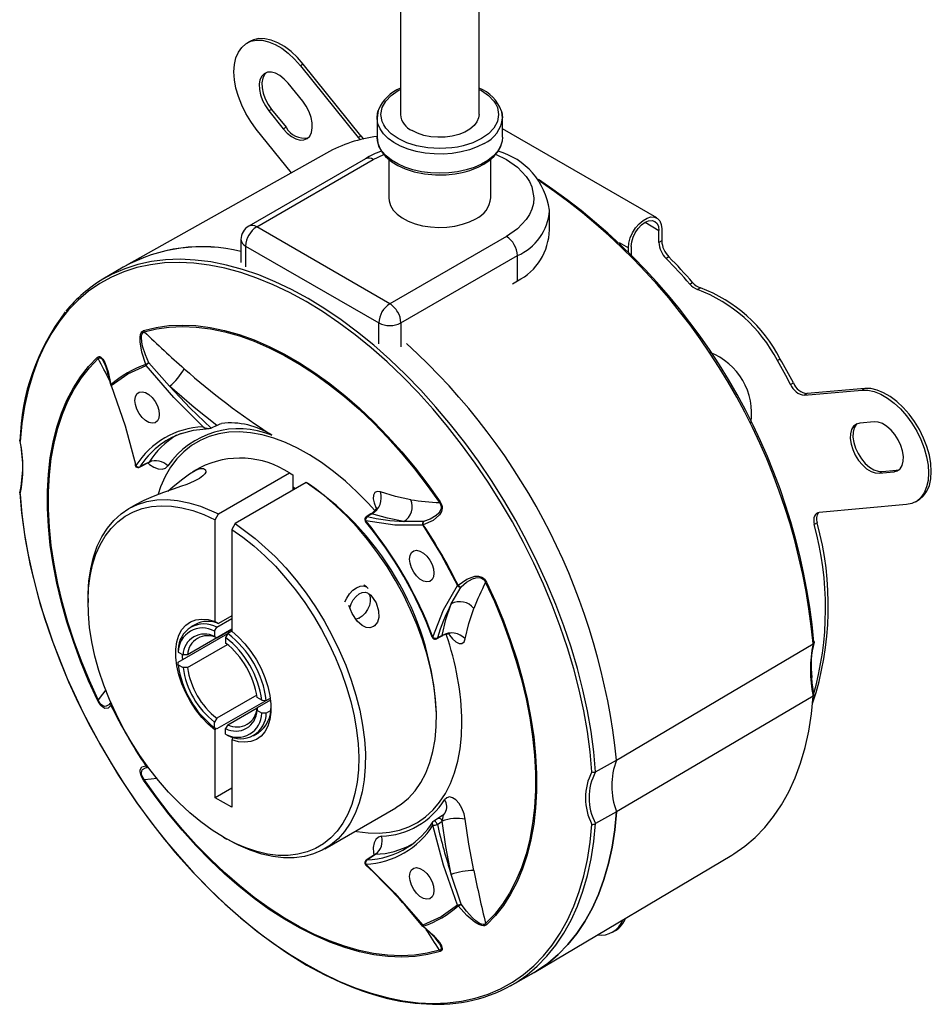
# Model space of a CAD drawing. Header units: millimetres. Extents: x 0 to 419, y 0 to 324.
# Tile 6 of 8: x 276 to 334, y 204 to 266. Entities that reach past the tile are written whole.
import ezdxf

# ---------------------------------------------------------------- set-up
doc = ezdxf.new("R2010")
doc.units = ezdxf.units.MM
doc.header["$LTSCALE"] = 1.5

msp = doc.modelspace()

# ---------------------------------------------------------------- linework, layer by layer
for p, q in [((300.10705, 285.305549), (300.10705, 260.237746)), ((305.10705, 260.237746), (305.10705, 285.305549)), ((290.498146, 264.899125), (290.321369, 264.797074)), ((293.912197, 263.447102), (293.73542, 263.345051)), ((297.573449, 258.892539), (293.912197, 263.447102)), ((293.73542, 263.345051), (297.396672, 258.790488)), ((293.870207, 261.087234), (292.951648, 262.229913)), ((299.9554, 261.768512), (300.10705, 261.841064)), ((291.890988, 260.571313), (291.714211, 260.469262)), ((291.714211, 260.469262), (292.63277, 259.326584)), ((291.890988, 260.571313), (292.809547, 259.428635)), ((298.60705, 260.033611), (298.60705, 258.8088)), ((306.60705, 258.8088), (306.60705, 260.033611)), ((293.149483, 256.531071), (290.906993, 259.320706)), ((292.63277, 259.326584), (292.809547, 259.428635)), ((316.438465, 253.656902), (306.60705, 259.332457)), ((297.396672, 258.790488), (297.573449, 258.892539)), ((295.39851, 257.791228), (282.633677, 250.638937)), ((297.86445, 257.428964), (290.439829, 253.142821)), ((290.939788, 253.093313), (298.364409, 257.379456)), ((298.364409, 257.379456), (299.045523, 257.706567)), ((299.35705, 257.406098), (299.35705, 254.930231)), ((305.85705, 254.930231), (305.85705, 257.402736)), ((309.60705, 254.11369), (309.606808, 254.147305)), ((309.60705, 252.907517), (309.60705, 254.11369)), ((315.688382, 253.378422), (316.572409, 252.868084)), ((299.42507, 248.194864), (290.939788, 253.093313)), ((316.572409, 252.103687), (316.572409, 252.868084)), ((316.749186, 252.970135), (316.749186, 252.205738)), ((289.939788, 252.276772), (289.939788, 250.812651)), ((306.849691, 252.481007), (299.42507, 248.194864)), ((314.029953, 252.090691), (314.627865, 251.745523)), ((316.749186, 252.205738), (316.572409, 252.103687)), ((290.232681, 251.868568), (298.717963, 246.970119)), ((290.232681, 251.868568), (290.232681, 250.547468)), ((314.627865, 251.486763), (314.627865, 251.745523)), ((314.804642, 251.847574), (314.804642, 251.308208)), ((300.132176, 246.970119), (307.556798, 251.256262)), ((307.556798, 249.652673), (307.556798, 251.256262)), ((317.210342, 251.173962), (317.033566, 251.071911)), ((282.441114, 250.527773), (281.132584, 249.74983)), ((307.237855, 249.468551), (307.556798, 249.652673)), ((318.542082, 249.447878), (318.718859, 249.549929)), ((319.211738, 249.206577), (319.034961, 249.104526)), ((298.717963, 245.649019), (298.717963, 246.970119)), ((300.132176, 246.970119), (300.132176, 245.446888)), ((324.299438, 244.673838), (324.122662, 244.571786)), ((281.225361, 244.460213), (281.213076, 244.419722)), ((285.389897, 242.934547), (284.069163, 244.420169)), ((281.486334, 243.66659), (281.621739, 243.028469)), ((324.961542, 243.048934), (325.138319, 243.150985)), ((325.848651, 242.36551), (329.509903, 242.692882)), ((329.68668, 242.794933), (326.025428, 242.467561)), ((329.68668, 242.794933), (329.509903, 242.692882)), ((326.025428, 242.467561), (325.848651, 242.36551)), ((288.403571, 240.449295), (288.039828, 240.264809)), ((330.293675, 240.672819), (329.375116, 240.590686)), ((283.471511, 237.786675), (283.500556, 237.811503)), ((283.473175, 237.788097), (283.770303, 237.938994)), ((283.812117, 237.969787), (283.500557, 237.811503)), ((283.770377, 237.939015), (283.779184, 237.943487)), ((283.788837, 237.948388), (284.054302, 238.083181)), ((284.090433, 238.111155), (283.812117, 237.969787)), ((287.306784, 237.749453), (286.855063, 237.48868)), ((288.500079, 234.805637), (293.025947, 237.418366)), ((293.025947, 237.418366), (293.237973, 237.295468)), ((293.237885, 237.295337), (293.237885, 236.316106)), ((330.612553, 237.401322), (330.78933, 237.503373)), ((330.612553, 237.401322), (331.531112, 237.483455)), ((330.78933, 237.503373), (331.707888, 237.585506)), ((331.531112, 237.483455), (331.707888, 237.585506)), ((331.707888, 237.585506), (331.871236, 237.621328)), ((294.086603, 236.806061), (289.560736, 234.193333)), ((293.410933, 236.416005), (293.237885, 236.503713)), ((293.237885, 236.41807), (293.342006, 236.376214)), ((294.298631, 236.683162), (294.086603, 236.806061)), ((283.222288, 235.391524), (282.780915, 235.136724)), ((332.33833, 235.402905), (326.791794, 234.906961)), ((332.923954, 235.583698), (333.100731, 235.685749)), ((288.28805, 234.437938), (288.500079, 234.805637)), ((298.216702, 234.806655), (297.920418, 234.62391)), ((297.989336, 234.636906), (298.282134, 234.817402)), ((298.296326, 234.855775), (298.214929, 234.80556)), ((288.288138, 227.952223), (288.288138, 234.437909)), ((289.560736, 234.193333), (289.34871, 233.825631)), ((297.87633, 234.329462), (297.878499, 234.327473)), ((301.561596, 234.322002), (300.308056, 234.322478)), ((326.647225, 234.243749), (326.470448, 234.141698)), ((289.348798, 233.825639), (289.348798, 227.339916)), ((297.928698, 230.170901), (297.757442, 230.269765)), ((303.338562, 229.073487), (303.964813, 230.159508)), ((280.191771, 229.413778), (280.191776, 229.168852)), ((298.187633, 229.353673), (298.187633, 229.414903)), ((289.348798, 228.315459), (288.50027, 227.825615)), ((287.030762, 227.77542), (286.74792, 227.612139)), ((288.288138, 227.952223), (288.50027, 227.825615)), ((288.394204, 227.592591), (289.348798, 228.143666)), ((297.462966, 228.159608), (297.51599, 228.190228)), ((285.941514, 225.359682), (289.100801, 227.1835)), ((289.348798, 227.462939), (286.530707, 225.836089)), ((288.25278, 227.346279), (288.394204, 227.592591)), ((288.25278, 227.346279), (288.252782, 226.995819)), ((288.394204, 226.912213), (288.252782, 226.995819)), ((288.394204, 226.912213), (289.348798, 227.463288)), ((289.101311, 227.184387), (288.959887, 226.938075)), ((289.358098, 227.332627), (289.101311, 227.184387)), ((302.405958, 226.854701), (302.710563, 227.018907)), ((302.754408, 227.071192), (302.451679, 226.907902)), ((302.710544, 227.018899), (302.794753, 227.064284)), ((286.530707, 225.019549), (289.081898, 226.49232)), ((288.959887, 226.938075), (288.959889, 226.587616)), ((302.128283, 226.966696), (302.128941, 226.963709)), ((326.397111, 226.54293), (326.402505, 226.546401)), ((285.941514, 226.176223), (285.942692, 226.012262)), ((285.942692, 226.012262), (286.246184, 225.837059)), ((286.530707, 225.836089), (286.246184, 225.837059)), ((285.942692, 225.195721), (285.941514, 225.359682)), ((285.942692, 225.195721), (286.246185, 225.020518)), ((286.530707, 225.019549), (286.246185, 225.020518)), ((290.945106, 223.264481), (288.394204, 221.791877)), ((281.631755, 222.771751), (281.577702, 222.707939)), ((291.810845, 223.083884), (288.394204, 221.111499)), ((291.8273, 222.957703), (290.964808, 222.459797)), ((291.26998, 222.936884), (290.966487, 223.112087)), ((291.26998, 222.936884), (291.554, 222.936204)), ((291.554, 222.936204), (291.810767, 223.084432)), ((326.39711, 223.207223), (326.402505, 223.210155)), ((289.101311, 221.383673), (290.96475, 222.459414)), ((290.964808, 222.459797), (290.966487, 222.295545)), ((291.26998, 222.120343), (290.966487, 222.295545)), ((291.554, 222.119663), (291.26998, 222.120343)), ((291.836843, 222.282945), (291.554, 222.119663)), ((302.394912, 221.821622), (302.394908, 222.066549)), ((288.25278, 221.194528), (288.252782, 221.544989)), ((288.394204, 221.791877), (288.252782, 221.544989)), ((289.101311, 221.383673), (288.959889, 221.136785)), ((288.394204, 221.111499), (288.25278, 221.194528)), ((288.288138, 221.037611), (288.346362, 221.139586)), ((288.288138, 216.737779), (288.288138, 221.037611)), ((288.959888, 220.786323), (288.959889, 221.136785)), ((288.959888, 220.786323), (289.101311, 220.703295)), ((290.747595, 220.683748), (291.030437, 220.847029)), ((289.442052, 220.588631), (289.348798, 220.425304)), ((289.348798, 220.425304), (289.348798, 216.125473)), ((312.538978, 218.380011), (313.865697, 219.127043)), ((283.915531, 218.655927), (283.994533, 218.671264)), ((284.029707, 218.66749), (284.01962, 218.668802)), ((312.538979, 218.380009), (312.533283, 218.377092)), ((289.348798, 217.350085), (288.288138, 216.737779)), ((289.348798, 216.125473), (288.288138, 216.737779)), ((295.279899, 213.485503), (299.805768, 216.098231)), ((313.865697, 215.843323), (312.538979, 215.090823)), ((302.148408, 215.17531), (302.158383, 215.188729)), ((302.525536, 215.438121), (302.220914, 215.240508)), ((302.451679, 215.036107), (302.754409, 215.232334)), ((302.801531, 215.617211), (302.525463, 215.438097)), ((312.533283, 215.087346), (312.538979, 215.090825)), ((288.816883, 214.228108), (289.029169, 214.105513)), ((297.957598, 212.771173), (297.92174, 212.758489)), ((298.204667, 212.942147), (297.923661, 212.759168)), ((297.957598, 212.771173), (298.250473, 212.96182)), ((298.469786, 213.114828), (298.216595, 212.949934)), ((298.250473, 212.96182), (298.512075, 213.132138)), ((298.461206, 213.109218), (298.45502, 213.105541)), ((308.630851, 205.605631), (321.208035, 213.082976)), ((297.894404, 212.445134), (297.897446, 212.442666)), ((303.964813, 209.959892), (303.338562, 211.846549)), ((301.525007, 208.544896), (302.011274, 208.108602)), ((313.622499, 208.168113), (313.799276, 208.270164)), ((307.110235, 204.750343), (308.438288, 205.494467))]:
    msp.add_line(p, q)
at = {"flags": 128}
for points in [[(290.906993, 259.320706), (290.557711, 259.797334), (290.247823, 260.308262), (289.98425, 260.842079), (289.772882, 261.38686), (289.618439, 261.930435), (289.524371, 262.460661), (289.492779, 262.965695), (289.524371, 263.434254), (289.618439, 263.855872), (289.772882, 264.22113), (289.98425, 264.52187), (290.247823, 264.751373), (290.557711, 264.904512), (290.906993, 264.977867), (291.287866, 264.969799), (291.691822, 264.880488), (292.109838, 264.711929), (292.532575, 264.467888), (292.950591, 264.153817), (293.354547, 263.776729), (293.73542, 263.345051)], [(293.912197, 263.447102), (293.531324, 263.87878), (293.127368, 264.255868), (292.709352, 264.569939), (292.286615, 264.81398), (291.868599, 264.982539), (291.464643, 265.07185), (291.08377, 265.079918), (290.734488, 265.006563), (290.498146, 264.899125)], [(292.951648, 262.229913), (292.697671, 262.504489), (292.425404, 262.721154), (292.148499, 262.869043), (291.880843, 262.94074), (291.635857, 262.93265), (291.425824, 262.845178), (291.261278, 262.682712), (291.150469, 262.453397), (291.098953, 262.168732), (291.109314, 261.842992), (291.181032, 261.492511), (291.310511, 261.134863), (291.491259, 260.787982), (291.714211, 260.469262)], [(291.550864, 262.908447), (291.438055, 262.784763), (291.327245, 262.555448), (291.27573, 262.270783), (291.286091, 261.945043), (291.357809, 261.594562), (291.487288, 261.236914), (291.668036, 260.890033), (291.890988, 260.571313)], [(305.2587, 258.706981), (304.715154, 258.446938), (304.096465, 258.250992), (303.741513, 258.174327), (303.375461, 258.118853), (302.60705, 258.072918), (301.83864, 258.118853), (301.117635, 258.250992), (300.49863, 258.447078), (299.9554, 258.706981), (299.504887, 259.020837), (299.165518, 259.377925), (299.032716, 259.582835), (298.936622, 259.794153), (298.85705, 260.237746), (298.936622, 260.68134), (299.165518, 261.097567), (299.505131, 261.454838), (299.9554, 261.768512)], [(305.10705, 261.841067), (305.2587, 261.768512), (305.709213, 261.454656), (306.048582, 261.097567), (306.181384, 260.892658), (306.277479, 260.68134), (306.35705, 260.237746), (306.277479, 259.794153), (306.048582, 259.377925), (305.708969, 259.020655), (305.2587, 258.706981)], [(292.63277, 259.326584), (292.886748, 259.052007), (293.159015, 258.835342), (293.435919, 258.687453), (293.703575, 258.615756), (293.948561, 258.623846), (294.158594, 258.711318), (294.32314, 258.873784), (294.433949, 259.103099), (294.485465, 259.387764), (294.475104, 259.713504), (294.403386, 260.063985), (294.273907, 260.421634), (294.093159, 260.768515), (293.870207, 261.087234)], [(298.700377, 260.539723), (298.680917, 260.498757), (298.60705, 260.033461)], [(298.60705, 260.033611), (298.6397, 260.328045), (298.690764, 260.503561)], [(305.10705, 260.237746), (305.083076, 260.038357), (304.977452, 259.779104), (304.791106, 259.53547), (304.530385, 259.31575), (304.204167, 259.127429), (303.823561, 258.976918), (303.401529, 258.869343), (302.952441, 258.808367), (302.491591, 258.796067), (302.034674, 258.832862), (301.597248, 258.917498), (301.194209, 259.047094), (300.839283, 259.217236)], [(306.60705, 260.033762), (306.55592, 260.423391), (306.543802, 260.454569)], [(306.552058, 260.415196), (306.590381, 260.244202), (306.60705, 260.033611)], [(305.435477, 258.400795), (304.993513, 258.180455), (304.500686, 257.999613), (303.9675, 257.862121), (303.405317, 257.770911), (302.826121, 257.727926), (302.242256, 257.734083), (301.666166, 257.789251), (301.110129, 257.892253), (300.585997, 258.040894), (300.104939, 258.232007), (299.67721, 258.461518), (299.311925, 258.724535), (299.01687, 259.015453), (298.798334, 259.328072), (298.660974, 259.655727), (298.607717, 259.991437), (298.60705, 260.033611)], [(297.396672, 258.790488), (297.506913, 258.667314), (297.534058, 258.640872)], [(297.573449, 258.892539), (297.68369, 258.769365), (297.762778, 258.696173)], [(298.60705, 258.809013), (298.655657, 258.428389), (298.781757, 258.094245), (298.957389, 257.80991), (299.158359, 257.574261), (299.561707, 257.232886), (299.940348, 257.00054), (300.405615, 256.786931), (300.968168, 256.603281), (301.626004, 256.467562), (302.343761, 256.400342), (303.006908, 256.406967), (303.588433, 256.46739), (303.926813, 256.527633), (304.225385, 256.597607), (304.519578, 256.683755), (305.094215, 256.911304), (305.422254, 257.086225), (305.756109, 257.31231), (306.072947, 257.596144), (306.343936, 257.941641), (306.521763, 258.320616)], [(306.529514, 258.356347), (306.473036, 258.216088), (306.282346, 257.897453), (306.013324, 257.598243), (305.671702, 257.324833), (305.264763, 257.083052), (304.80118, 256.878051), (304.290832, 256.714202), (303.744598, 256.594995), (303.174118, 256.522972), (302.591553, 256.499667), (302.009318, 256.525577), (301.439822, 256.60015), (300.895204, 256.721797), (300.387071, 256.887924), (299.926253, 257.094992), (299.522571, 257.338586), (299.18463, 257.613516), (298.919632, 257.913921), (298.733225, 258.233399), (298.629381, 258.56514), (298.60705, 258.8088)], [(306.60705, 258.8088), (306.581329, 258.547355), (306.529514, 258.356347)], [(306.162025, 257.709714), (306.849691, 257.379456), (307.550865, 256.892898), (308.113501, 256.305945), (308.325776, 255.978467), (308.479736, 255.639982), (308.60705, 254.930231), (308.575249, 254.573608), (308.479736, 254.220481), (308.325937, 253.882286), (308.113501, 253.554518), (307.550865, 252.967564), (306.849691, 252.481007)], [(299.35705, 254.930231), (299.373512, 254.741633), (299.467791, 254.444639), (299.643376, 254.160221), (299.895718, 253.895746), (300.218282, 253.658063), (300.602714, 253.453329), (301.039057, 253.286846), (301.51601, 253.162926), (302.021221, 253.084778), (302.541605, 253.054427), (303.063683, 253.072657), (303.573935, 253.138998), (304.059145, 253.251731), (304.506747, 253.407936), (304.905147, 253.603568)], [(314.627865, 251.745523), (314.658686, 252.056432), (314.749358, 252.384857), (314.89461, 252.711711), (315.086002, 253.017999), (315.31241, 253.285921), (315.560677, 253.499905), (315.816374, 253.647515), (316.064641, 253.720174), (316.291049, 253.713658), (316.482441, 253.628347), (316.627693, 253.469197), (316.718365, 253.245459), (316.749186, 252.970135)], [(314.804642, 251.847574), (314.83476, 252.129131), (314.92306, 252.426273), (315.063526, 252.718751), (315.246584, 252.986633), (315.45976, 253.211663), (315.688526, 253.378505), (315.917291, 253.47579), (316.130467, 253.496888), (316.313526, 253.440361), (316.453991, 253.310061), (316.542291, 253.114868), (316.572409, 252.868084)], [(312.301466, 218.38915), (312.188294, 219.657609), (312.015582, 220.95097), (311.783898, 222.264979), (311.494004, 223.595314), (311.146853, 224.937599), (310.743588, 226.287422), (310.285533, 227.640341), (309.774197, 228.991907), (309.21126, 230.337675), (308.598574, 231.67322), (307.938155, 232.994148), (307.232173, 234.296115), (306.482952, 235.574839), (305.692954, 236.826114), (304.864779, 238.045826), (304.001151, 239.229962), (303.104909, 240.374629), (302.179001, 241.476061), (301.226472, 242.530636), (300.250456, 243.534885), (299.254162, 244.485507), (298.240867, 245.379373), (297.213903, 246.213545), (296.176649, 246.985278), (295.132515, 247.692036), (294.084936, 248.331492), (293.037357, 248.901545), (291.993223, 249.400319), (290.955968, 249.826174), (289.929005, 250.177709), (288.91571, 250.453768), (287.919416, 250.653443), (286.943399, 250.776078), (285.990871, 250.821269), (285.064963, 250.788868), (284.168721, 250.67898), (283.305092, 250.491969), (282.476917, 250.228447), (281.68692, 249.889283), (280.937699, 249.475592), (280.231717, 248.988734), (279.571297, 248.43031), (278.958612, 247.802158), (278.395675, 247.106342), (277.884338, 246.345152), (277.426284, 245.521092), (277.023018, 244.63687), (276.675867, 243.695396), (276.385973, 242.699766), (276.154289, 241.653254), (275.981577, 240.559302), (275.868406, 239.421508)], [(312.533283, 218.377092), (312.421327, 219.653003), (312.249348, 220.954148), (312.017913, 222.276236), (311.727784, 223.614907), (311.37992, 224.965747), (310.975466, 226.324303), (310.515756, 227.686095), (310.002306, 229.046632), (309.436809, 230.401428), (308.82113, 231.746017), (308.157299, 233.075964), (307.447504, 234.386885), (306.694087, 235.674456), (305.89953, 236.934433), (305.066455, 238.162661), (304.197608, 239.35509), (303.295854, 240.507788), (302.364166, 241.616955), (301.405616, 242.678933), (300.423366, 243.69022), (299.420653, 244.647482), (298.400784, 245.547563), (297.367122, 246.387495), (296.323075, 247.164508), (295.272086, 247.87604), (294.21762, 248.519745), (293.163153, 249.0935), (292.112164, 249.595415), (291.068117, 250.023833), (290.034455, 250.377342), (289.014586, 250.654777), (288.011873, 250.855222), (287.029623, 250.978018), (286.071073, 251.022758), (285.139385, 250.989295), (284.237631, 250.87774), (283.368784, 250.688461), (282.535709, 250.422081), (281.741152, 250.07948), (281.132709, 249.749905)], [(283.872727, 244.319934), (283.621101, 245.101992), (283.509706, 245.758604), (283.507792, 246.037683), (283.54647, 246.256449), (283.580536, 246.34116), (283.62383, 246.407594), (283.737862, 246.485051)], [(283.737862, 246.485051), (284.524677, 246.680021), (285.344833, 246.798163), (286.195176, 246.839021), (287.072432, 246.802439), (287.973227, 246.688558), (288.894095, 246.497815), (289.831492, 246.230945), (290.781811, 245.888973), (291.741397, 245.473218), (292.706557, 244.985276), (293.673577, 244.427027), (294.638737, 243.800619), (295.598323, 243.10846), (296.548643, 242.353216), (297.48604, 241.537791), (298.406908, 240.665322), (299.307702, 239.739168), (300.184959, 238.762891), (301.035301, 237.740249), (301.855458, 236.675174), (302.642273, 235.571767)], [(283.737862, 246.485051), (283.751446, 246.438421), (283.77374, 246.395764)], [(283.77374, 246.395764), (284.557125, 246.589884), (285.373705, 246.70751), (286.22034, 246.748191), (287.093772, 246.711768), (287.990639, 246.598383), (288.907492, 246.408472), (289.840802, 246.142765), (290.786978, 245.802285), (291.74238, 245.388342), (292.703332, 244.902528), (293.666136, 244.346713), (294.627088, 243.723036), (295.58249, 243.033895), (296.528666, 242.281943), (297.461976, 241.470073), (298.378829, 240.601409), (299.275697, 239.679293), (300.149128, 238.707273), (300.995763, 237.689089), (301.812344, 236.628658), (302.595728, 235.530062)], [(284.069162, 244.420168), (283.847194, 244.943411), (283.67218, 245.493361), (283.614379, 245.775207), (283.593513, 246.051974), (283.605898, 246.17944), (283.640208, 246.287048), (283.697975, 246.361365), (283.773746, 246.395769)], [(280.792741, 222.9542), (280.230558, 224.187327), (279.718238, 225.430169), (279.257753, 226.677945), (278.850876, 227.925854), (278.49917, 229.169094), (278.20399, 230.402881), (277.966472, 231.622469), (277.787529, 232.823165), (277.66785, 234.000349), (277.607895, 235.149491), (277.607895, 236.26617), (277.66785, 237.34609), (277.787529, 238.385095), (277.966472, 239.379188), (278.20399, 240.324543), (278.49917, 241.217523), (278.850875, 242.054693), (279.257753, 242.83283), (279.718238, 243.548942), (280.230558, 244.200273), (280.792741, 244.784316)], [(280.84146, 222.967507), (280.281728, 224.195257), (279.771642, 225.432681), (279.313165, 226.675017), (278.908061, 227.917485), (278.557889, 229.155304), (278.263997, 230.383712), (278.027514, 231.597983), (277.849351, 232.793444), (277.730193, 233.965495), (277.6705, 235.109627), (277.6705, 236.221437), (277.730193, 237.296649), (277.849351, 238.331124), (278.027514, 239.320882), (278.263997, 240.262115), (278.557889, 241.151202), (278.908061, 241.984722), (279.313165, 242.759467), (279.771642, 243.472456), (280.281728, 244.120947), (280.84146, 244.702444)], [(280.792741, 244.784316), (280.89792, 244.833881), (280.954106, 244.825654), (281.012487, 244.795448), (281.133127, 244.66996), (281.254242, 244.460646), (281.470226, 243.863475), (281.649832, 243.036267)], [(280.792741, 244.784316), (280.812684, 244.741358), (280.84146, 244.702444)], [(280.841465, 244.702449), (280.899883, 244.74555), (280.968835, 244.744403), (281.041839, 244.698773), (281.112828, 244.619459), (281.20942, 244.456673)], [(281.677511, 242.97967), (282.723591, 243.726618), (283.893388, 244.259284)], [(287.526073, 240.357687), (285.666112, 242.216573), (283.893388, 244.259284)], [(281.622424, 243.028477), (281.627392, 243.030977), (281.649832, 243.036267)], [(281.6318, 242.991022), (281.64512, 242.980945), (281.677511, 242.97967)], [(281.677511, 242.97967), (282.560237, 240.423007), (283.240163, 237.88268)], [(288.403571, 240.449295), (286.964247, 241.585302), (285.389897, 242.934547)], [(288.039828, 240.264809), (286.694324, 241.551483), (285.389897, 242.934547)], [(329.509903, 242.692882), (329.890776, 242.684813), (330.294732, 242.595503), (330.712748, 242.426944), (331.135485, 242.182903), (331.553501, 241.868831), (331.957457, 241.491744), (332.33833, 241.060065), (332.687612, 240.583438), (332.9975, 240.072509), (333.261073, 239.538692), (333.472441, 238.993912), (333.626884, 238.450337), (333.720952, 237.92011), (333.752544, 237.415077), (333.720952, 236.946518), (333.626884, 236.5249), (333.472441, 236.159641), (333.261073, 235.858902), (332.9975, 235.629399), (332.687612, 235.47626), (332.33833, 235.402905)], [(333.100731, 235.685749), (333.174277, 235.73145), (333.437849, 235.960953), (333.649218, 236.261692), (333.803661, 236.626951), (333.897729, 237.048569), (333.92932, 237.517128), (333.897729, 238.022161), (333.803661, 238.552388), (333.649218, 239.095963), (333.437849, 239.640743), (333.174277, 240.17456), (332.864389, 240.685489), (332.515107, 241.162116), (332.134234, 241.593795), (331.730277, 241.970882), (331.312262, 242.284954), (330.889525, 242.528995), (330.471509, 242.697554), (330.067553, 242.786864), (329.68668, 242.794933)], [(284.735373, 241.140306), (284.703865, 240.905444), (284.611897, 240.725986), (284.466917, 240.616471), (284.280672, 240.585772), (284.06825, 240.636375), (283.84686, 240.764181), (283.634438, 240.958835), (283.448193, 241.204568), (283.303213, 241.481473), (283.211245, 241.767115), (283.179738, 242.038355), (283.211245, 242.273217), (283.303213, 242.452675), (283.448193, 242.562189), (283.634438, 242.592889), (283.84686, 242.542286), (284.06825, 242.41448), (284.280672, 242.219826), (284.466917, 241.974092), (284.611897, 241.697188), (284.703865, 241.411545), (284.735373, 241.140306)], [(286.055935, 239.909125), (286.905849, 240.150066), (287.905122, 240.244109)], [(288.403571, 240.449295), (288.623175, 240.545636), (288.696907, 240.573029)], [(329.375116, 240.590686), (329.152164, 240.529382), (328.971416, 240.391188), (328.841937, 240.183033), (328.770219, 239.915356), (328.759858, 239.601578), (328.811374, 239.257435), (328.922183, 238.900182), (329.086729, 238.547734), (329.296762, 238.217765), (329.541748, 237.926819), (329.809404, 237.689487), (330.086308, 237.517669), (330.358575, 237.419981), (330.612553, 237.401322)], [(329.211769, 240.554864), (329.148193, 240.493239), (329.018714, 240.285084), (328.946996, 240.017407), (328.936635, 239.703629), (328.98815, 239.359486), (329.09896, 239.002233), (329.263506, 238.649785), (329.473538, 238.319816), (329.718525, 238.02887), (329.986181, 237.791538), (330.263085, 237.61972), (330.535352, 237.522032), (330.78933, 237.503373)], [(331.531112, 237.483455), (331.754064, 237.544759), (331.934812, 237.682953), (332.064291, 237.891108), (332.136009, 238.158785), (332.14637, 238.472563), (332.094854, 238.816706), (331.984045, 239.173959), (331.819499, 239.526407), (331.609466, 239.856376), (331.36448, 240.147322), (331.096824, 240.384654), (330.819919, 240.556472), (330.547652, 240.65416), (330.293675, 240.672819)], [(298.464734, 235.015916), (298.042758, 235.483408), (297.326571, 236.216161), (296.59111, 236.894992), (295.840798, 237.51582), (295.080147, 238.074909), (294.313733, 238.568897), (293.546164, 238.994814), (292.782057, 239.350098), (292.026007, 239.632613), (291.282562, 239.840659), (290.556191, 239.972985), (289.851265, 240.028795), (289.172021, 240.007753), (288.522546, 239.909987), (287.906746, 239.736084), (287.328323, 239.48709), (286.790757, 239.164503), (286.29728, 238.770262), (285.850861, 238.306738), (285.454184, 237.77672), (285.109635, 237.183395), (284.819286, 236.53033), (284.659781, 236.073477)], [(285.360348, 239.584913), (286.037313, 239.903846), (286.055935, 239.909125)], [(275.868406, 239.421508), (275.847074, 239.453053), (275.849011, 239.464876)], [(283.246274, 237.994946), (283.221284, 237.97843), (283.202455, 237.961372), (283.190509, 237.944428), (283.185906, 237.928247), (283.186594, 237.919837)], [(285.279381, 236.265168), (285.626253, 236.558127), (286.223579, 237.04828), (286.651078, 237.360657), (287.017288, 237.576311), (287.321095, 237.691566), (287.547316, 237.705343), (287.684766, 237.619344), (287.691427, 237.466357), (287.636074, 237.360754), (287.518091, 237.230938), (287.289275, 237.063471), (286.959939, 236.888809), (286.486936, 236.691541), (286.09034, 236.546938), (285.689179, 236.407864), (285.001029, 236.168243), (284.348673, 235.922444), (283.739728, 235.659455), (283.222635, 235.390896)], [(283.362817, 237.765203), (283.440532, 237.773205), (283.471813, 237.785933)], [(283.812117, 237.969787), (283.785079, 237.944933), (283.769303, 237.941061)], [(283.999069, 238.055135), (284.102726, 237.956853), (284.390102, 237.775395), (284.669635, 237.676891), (284.921888, 237.662308), (285.131146, 237.729722), (285.281697, 237.874035)], [(284.068832, 238.08988), (284.156237, 238.132369), (284.165024, 238.146556)], [(299.800172, 216.106997), (300.14473, 216.316534), (300.624116, 216.714762), (301.040372, 217.173436), (301.405022, 217.699343), (301.723547, 218.307135), (301.98244, 218.977839), (302.174883, 219.685422), (302.307895, 220.442916), (302.381544, 221.269193), (302.390756, 222.136754), (302.337688, 223.013471), (302.224068, 223.917151), (302.044537, 224.868756), (301.80303, 225.835365), (301.510435, 226.782373), (301.162991, 227.730356), (300.750521, 228.700003), (300.285524, 229.656681), (299.786389, 230.567212), (299.244293, 231.45262), (298.645387, 232.330988), (298.009323, 233.169877), (297.359923, 233.941276), (296.684293, 234.664285), (295.966473, 235.352346), (295.231054, 235.978868), (294.086603, 236.806061)], [(275.856359, 236.136195), (275.957862, 234.879476), (276.19106, 233.198907), (276.514118, 231.524911), (277.149285, 229.049198), (277.940512, 226.643099), (278.86053, 224.332179), (279.883091, 222.136643), (280.983409, 220.071673), (282.138494, 218.14785), (283.327368, 216.371625), (284.531198, 214.745824), (285.733339, 213.270152), (286.919317, 211.941694), (288.454379, 210.390437), (289.915022, 209.075274), (291.282976, 207.976128), (292.784817, 206.910161), (294.122979, 206.081119), (295.288897, 205.45068), (296.27871, 204.982941), (297.091881, 204.645668), (297.378874, 204.536903), (297.655195, 204.437308), (298.05275, 204.302937), (298.594228, 204.137046), (299.276183, 203.956796), (300.093296, 203.784232), (301.037694, 203.646361), (301.33165, 203.626615)], [(275.868406, 236.068912), (275.981577, 234.800452), (276.154289, 233.507092), (276.385973, 232.193083), (276.675867, 230.862748), (277.023018, 229.520462), (277.426284, 228.17064), (277.884338, 226.817721), (278.395675, 225.466154), (278.958612, 224.120386), (279.571297, 222.784842), (280.231717, 221.463914), (280.937699, 220.161947), (281.68692, 218.883223), (282.476917, 217.631947), (283.305092, 216.412235), (284.168721, 215.228099), (285.064963, 214.083432), (285.990871, 212.982), (286.943399, 211.927426), (287.919416, 210.923176), (288.91571, 209.972555), (289.929005, 209.078688), (290.955968, 208.244517), (291.993223, 207.472783), (293.037357, 206.766026), (294.084936, 206.126569), (295.132515, 205.556517), (296.176649, 205.057743), (297.213903, 204.631888), (298.240867, 204.280353), (299.254162, 204.004294), (300.250456, 203.804618), (301.226472, 203.681983), (302.179001, 203.636792), (303.104909, 203.669194), (304.001151, 203.779081), (304.864779, 203.966093), (305.692954, 204.229614), (306.482952, 204.568778), (307.232173, 204.98247), (307.938155, 205.469328), (308.598574, 206.027751), (309.21126, 206.655904), (309.774197, 207.351719), (310.285533, 208.112909), (310.743588, 208.93697), (311.146853, 209.821191), (311.494004, 210.762665), (311.783898, 211.758296), (312.015582, 212.804808), (312.188294, 213.89876), (312.301466, 215.036554)], [(298.824788, 236.211961), (298.622173, 236.239031), (298.470552, 236.168733), (298.384657, 236.008476), (298.371238, 235.779345), (298.425672, 235.507575), (298.539123, 235.214636), (298.576723, 235.146612)], [(300.770073, 235.714247), (299.79513, 235.919764), (298.824788, 236.211961)], [(289.348808, 233.825777), (290.062918, 233.328178), (290.76841, 232.767282), (291.460396, 232.146975), (292.134085, 231.471552), (292.784811, 230.745692), (293.408067, 229.974421), (293.999536, 229.163082), (294.555122, 228.317293), (295.070978, 227.442913), (295.54353, 226.545996), (295.969506, 225.632755), (296.345955, 224.709515), (296.670271, 223.78267), (296.940206, 222.858639), (297.153893, 221.943822), (297.30985, 221.044554), (297.406997, 220.167064), (297.444663, 219.317428), (297.422585, 218.501532), (297.340917, 217.725027), (297.200224, 216.993289), (297.001481, 216.311386), (296.746065, 215.684043), (296.435744, 215.115603), (296.072667, 214.610003), (295.659349, 214.170745), (295.198652, 213.800871), (294.693768, 213.502943), (294.148193, 213.279024), (293.565706, 213.130665), (292.95034, 213.058894), (292.306358, 213.064207), (291.638219, 213.146568), (290.950551, 213.305407), (290.248118, 213.539623), (289.535782, 213.847594), (288.818479, 214.227187), (288.101176, 214.675773), (287.38884, 215.190246), (286.686406, 215.767043), (285.998739, 216.402167), (285.3306, 217.091222), (284.686617, 217.829434), (284.071251, 218.611691), (283.488763, 219.432575), (282.943187, 220.286401), (282.438302, 221.167255), (281.977605, 222.069038), (281.564287, 222.985502), (281.201209, 223.910302), (280.890887, 224.837031), (280.635469, 225.759273), (280.436726, 226.670638), (280.296032, 227.564817), (280.214363, 228.435615), (280.192285, 229.277002), (280.229949, 230.08315), (280.327096, 230.848477), (280.483052, 231.567682), (280.696738, 232.235783), (280.966673, 232.848153), (281.290987, 233.400553), (281.667436, 233.889154), (282.093411, 234.310575), (282.565963, 234.661896), (283.081818, 234.940683), (283.637403, 235.145007), (284.228872, 235.273451), (284.852128, 235.325127), (285.502853, 235.299676), (286.176542, 235.197275), (286.868528, 235.018633), (287.574019, 234.764987), (288.288129, 234.438094)], [(280.199232, 229.409524), (280.195927, 229.724545), (280.248995, 230.539954), (280.362615, 231.312414), (280.542146, 232.056699), (280.783653, 232.744434), (281.076248, 233.353584), (281.423692, 233.900384), (281.836162, 234.39377), (282.30116, 234.813543), (282.800295, 235.147757), (283.34239, 235.407249), (283.941296, 235.594111), (284.57736, 235.698595), (285.226761, 235.720193), (285.90239, 235.663122), (286.62021, 235.522392), (287.355629, 235.299808), (288.500079, 234.805637)], [(302.642273, 235.571767), (302.737774, 235.374646), (302.758737, 235.27205), (302.761762, 235.167042), (302.713396, 234.954444), (302.592672, 234.746408), (302.183485, 234.388819), (301.556898, 234.111079)], [(302.595735, 235.530065), (302.662263, 235.413534), (302.695737, 235.286538), (302.692716, 235.160874), (302.659517, 235.045422), (302.537037, 234.8514), (302.373482, 234.697338), (301.9878, 234.471066), (301.561597, 234.322)], [(302.642273, 235.571767), (302.615041, 235.5487), (302.595728, 235.530062)], [(297.925931, 234.626274), (297.891514, 234.60077), (297.866342, 234.57122)], [(297.926108, 234.626036), (297.943686, 234.635279), (297.989336, 234.636906)], [(298.215738, 234.804185), (298.241713, 234.817211), (298.282134, 234.817402)], [(298.282134, 234.817402), (298.284776, 234.843274), (298.297765, 234.855731)], [(300.308056, 234.322478), (299.273707, 234.529329), (298.282134, 234.817402)], [(326.791794, 234.906961), (326.693956, 234.884816), (326.608945, 234.837406), (326.539176, 234.766079), (326.486633, 234.67286), (326.452808, 234.560399), (326.438663, 234.431892), (326.444599, 234.29099), (326.470448, 234.141698)], [(289.560736, 234.193333), (290.847071, 233.251229), (292.121591, 232.088845), (292.798511, 231.368584), (293.44945, 230.599659), (294.087345, 229.76301), (294.68832, 228.886557), (295.232639, 228.002684), (295.734194, 227.093357), (296.201868, 226.137563), (296.617183, 225.168435), (296.967535, 224.2206), (297.263158, 223.273391), (297.507885, 222.30621), (297.690717, 221.353669), (297.807601, 220.448734), (297.863965, 219.570433), (297.858152, 218.700908), (297.787888, 217.872344), (297.658127, 217.112334), (297.468876, 216.401963), (297.21318, 215.728126), (296.897742, 215.116955), (296.535965, 214.587554), (296.122435, 214.125202), (295.645684, 213.723023), (295.120635, 213.39815), (294.567629, 213.159045), (293.976444, 212.996838), (293.332387, 212.91166), (292.656922, 212.909712), (291.975036, 212.987859), (291.272847, 213.144085), (290.534097, 213.385511), (289.78437, 213.706707), (289.05048, 214.093297), (289.029187, 214.106555)], [(297.889038, 234.375274), (297.878683, 234.356924), (297.873902, 234.342245), (297.87487, 234.331778), (297.87633, 234.329462)], [(301.521722, 234.082663), (299.748999, 234.086695), (297.889038, 234.375274)], [(301.508706, 234.212648), (301.506635, 234.14669), (301.521722, 234.082663)], [(301.521722, 234.082663), (302.691519, 232.199379), (303.737599, 230.244652)], [(302.235373, 231.037771), (302.203865, 230.802909), (302.111897, 230.623451), (301.966917, 230.513936), (301.780672, 230.483237), (301.56825, 230.53384), (301.34686, 230.661646), (301.134438, 230.8563), (300.948193, 231.102033), (300.803213, 231.378938), (300.711245, 231.66458), (300.679738, 231.93582), (300.711245, 232.170682), (300.803213, 232.35014), (300.948193, 232.459654), (301.134438, 232.490354), (301.34686, 232.439751), (301.56825, 232.311945), (301.780672, 232.117291), (301.966917, 231.871557), (302.111897, 231.594653), (302.203865, 231.30901), (302.235373, 231.037771)], [(303.779793, 230.260912), (304.331276, 230.6635), (304.844224, 230.839889), (305.084953, 230.841391), (305.293743, 230.777958), (305.384134, 230.722833), (305.46331, 230.653137), (305.587393, 230.470668)], [(296.555393, 229.199447), (296.678749, 229.449262), (296.861807, 229.717144), (297.074983, 229.942174), (297.303749, 230.109016), (297.532515, 230.206301), (297.745691, 230.227399), (297.928749, 230.170872), (298.052105, 230.06348)], [(302.174947, 226.951862), (302.854873, 228.707163), (303.737599, 230.244652)], [(303.964812, 230.15951), (304.30698, 230.454122), (304.695749, 230.675038), (304.910934, 230.739671), (305.140185, 230.748751), (305.256764, 230.719794), (305.367104, 230.659584), (305.460342, 230.567097), (305.528015, 230.451207)], [(305.587393, 230.470668), (305.553803, 230.458615), (305.528008, 230.451204)], [(305.528008, 230.451204), (306.087741, 229.223453), (306.597827, 227.98603), (307.056303, 226.743694), (307.461407, 225.501226), (307.811579, 224.263407), (308.105472, 223.034998), (308.341955, 221.820728), (308.520118, 220.625267), (308.639275, 219.453216), (308.698969, 218.309084), (308.698969, 217.197273), (308.639275, 216.122062), (308.520118, 215.087587), (308.341955, 214.097829), (308.105472, 213.156595), (307.811579, 212.267509), (307.461407, 211.433989), (307.056304, 210.659244), (306.597827, 209.946254), (306.087741, 209.297764), (305.528008, 208.716267)], [(305.587393, 230.470668), (306.149577, 229.237542), (306.661897, 227.994699), (307.122381, 226.746923), (307.529259, 225.499014), (307.880965, 224.255774), (308.176144, 223.021987), (308.413663, 221.802399), (308.592606, 220.601703), (308.712285, 219.424519), (308.77224, 218.275377), (308.77224, 217.158698), (308.712285, 216.078778), (308.592606, 215.039773), (308.413663, 214.045681), (308.176144, 213.100325), (307.880965, 212.207345), (307.529259, 211.370176), (307.122381, 210.592038), (306.661897, 209.875926), (306.149577, 209.224595), (305.587394, 208.640552)], [(298.104217, 229.726873), (298.224208, 229.62517), (298.548049, 229.13988), (298.712679, 228.626979), (298.721603, 228.221746), (298.635052, 227.920954), (298.458054, 227.687739), (298.377633, 227.631446), (298.151889, 227.56021), (297.910539, 227.584971), (297.6612, 227.699606), (297.337899, 227.982411), (297.017118, 228.458913), (296.821062, 228.970535)], [(296.87066, 228.809249), (296.873974, 228.823959), (296.960854, 229.082444), (297.097051, 229.330571), (297.270463, 229.546293), (297.465681, 229.710444), (297.66536, 229.808436), (297.851757, 229.831564), (298.00831, 229.777771), (298.121108, 229.651839), (298.18013, 229.464956), (298.18013, 229.233727), (298.121108, 228.978699), (298.00831, 228.722533), (297.851757, 228.487988), (297.66536, 228.295906), (297.465681, 228.163354), (297.270463, 228.10211), (297.248034, 228.099871)], [(302.754408, 227.071192), (303.000637, 228.074145), (303.338562, 229.073487)], [(304.233464, 226.84386), (304.465495, 227.830449), (304.774888, 228.777703)], [(288.288138, 221.037611), (287.855639, 221.414155), (287.443878, 221.85046), (287.061724, 222.33713), (286.717409, 222.863681), (286.418347, 223.418773), (286.170981, 223.990449), (285.980638, 224.566397), (285.851419, 225.134211), (285.786105, 225.681662), (285.786105, 226.196957), (285.851419, 226.668999), (285.980638, 227.087619), (286.170981, 227.443802), (286.418347, 227.729876), (286.717409, 227.939678), (287.061724, 228.068691), (287.443878, 228.114135), (287.855639, 228.075032), (288.288138, 227.952223)], [(289.348798, 227.339916), (289.781296, 226.963372), (290.193057, 226.527066), (290.575211, 226.040397), (290.919527, 225.513846), (291.218588, 224.958754), (291.465954, 224.387077), (291.656297, 223.811129), (291.785517, 223.243315), (291.85083, 222.695865), (291.85083, 222.180569), (291.785517, 221.708528), (291.656297, 221.289908), (291.465954, 220.933725), (291.218588, 220.647651), (290.919527, 220.437849), (290.575211, 220.308836), (290.193057, 220.263392), (289.781296, 220.302495), (289.348798, 220.425304)], [(302.754408, 227.071192), (302.73478, 227.037095), (302.710604, 227.018927)], [(302.794081, 227.065157), (302.778142, 227.060537), (302.754409, 227.071193)], [(303.185924, 227.163142), (303.226826, 227.095238), (303.423799, 226.85044), (303.631902, 226.667387), (303.837129, 226.564358), (304.018878, 226.558601), (304.155627, 226.654827), (304.233464, 226.84386)], [(302.128941, 226.963709), (302.130201, 226.961329), (302.13878, 226.955261), (302.15388, 226.952066), (302.174947, 226.951862)], [(302.333308, 226.834221), (302.406634, 226.855031), (302.41112, 226.857839)], [(302.41066, 226.858573), (302.427438, 226.869166), (302.451679, 226.907902)], [(313.865697, 219.127043), (320.788597, 223.224012), (326.397111, 226.542931)], [(326.452556, 226.610175), (326.431232, 226.572701), (326.402505, 226.546401)], [(326.436048, 226.710931), (326.457378, 226.657609), (326.456004, 226.644093)], [(286.224357, 225.522964), (286.209653, 225.702331), (286.203055, 225.861956)], [(326.466659, 223.221643), (326.346535, 224.06035), (326.322959, 224.395324)], [(281.323091, 223.604372), (281.116684, 223.326836), (280.84146, 222.967507)], [(280.792741, 222.9542), (280.812684, 222.958375), (280.84146, 222.967507)], [(281.649832, 222.615239), (281.471082, 222.427825), (281.255945, 222.423359), (281.134957, 222.490982), (281.014299, 222.605292), (280.955428, 222.678613), (280.898774, 222.761311), (280.792741, 222.9542)], [(281.599148, 222.747176), (281.528011, 222.656042), (281.349907, 222.55674), (281.240475, 222.553157), (281.112836, 222.602737), (281.04185, 222.658013), (280.968844, 222.739776), (280.899895, 222.846284), (280.841466, 222.967511)], [(326.39711, 223.207216), (319.214477, 218.986344), (313.865697, 215.843323)], [(321.208035, 213.082976), (321.340945, 213.163626), (322.046081, 213.650194), (322.705685, 214.208262), (323.317589, 214.835997), (323.879778, 215.531331), (324.390403, 216.291977), (324.847784, 217.115433), (325.250416, 217.998989), (325.596974, 218.939738), (325.886318, 219.934585), (326.117496, 220.980256), (326.289747, 222.073312), (326.402505, 223.210155)], [(297.218625, 214.604705), (297.326571, 214.584241), (298.042758, 214.490102), (298.735364, 214.472704), (299.400223, 214.532153), (300.033337, 214.66809), (300.630898, 214.879697), (301.189312, 215.165703), (301.705222, 215.524387), (302.175523, 215.953592), (302.597389, 216.450737), (302.96828, 217.012831), (303.285968, 217.636495), (303.548542, 218.317978), (303.754421, 219.05318), (303.902369, 219.837681), (303.991495, 220.666762), (304.021264, 221.535437)], [(283.737862, 217.853102), (283.624579, 218.039957), (283.581434, 218.129748), (283.547365, 218.216834), (283.50808, 218.378832), (283.509401, 218.517939), (283.620323, 218.703344), (283.872727, 218.765071)], [(283.773746, 217.888652), (283.697979, 217.999851), (283.640214, 218.112823), (283.605903, 218.216936), (283.593511, 218.30607), (283.614376, 218.441429), (283.672177, 218.534441), (283.847193, 218.639099), (283.961005, 218.655078)], [(283.966754, 218.689963), (283.923988, 218.730037), (283.893388, 218.785109)], [(283.737862, 217.853101), (283.751446, 217.86829), (283.77374, 217.888649)], [(302.642273, 206.939817), (301.855458, 206.744847), (301.035301, 206.626706), (300.184959, 206.585847), (299.307703, 206.622429), (298.406908, 206.73631), (297.48604, 206.927053), (296.548643, 207.193924), (295.598323, 207.535895), (294.638737, 207.951651), (293.673578, 208.439592), (292.706557, 208.997841), (291.741397, 209.62425), (290.781812, 210.316408), (289.831492, 211.071653), (288.894095, 211.887078), (287.973227, 212.759546), (287.072432, 213.6857), (286.195176, 214.661977), (285.344833, 215.68462), (284.524677, 216.749694), (283.737862, 217.853102)], [(283.77374, 217.888649), (284.222171, 217.947344), (284.583845, 217.989487)], [(302.595728, 207.022947), (301.812344, 206.828827), (300.995763, 206.711201), (300.149128, 206.67052), (299.275697, 206.706943), (298.378829, 206.820328), (297.461977, 207.010239), (296.528667, 207.275946), (295.58249, 207.616426), (294.627088, 208.030369), (293.666136, 208.516183), (292.703332, 209.071998), (291.742381, 209.695675), (290.786978, 210.384816), (289.840802, 211.136768), (288.907492, 211.948638), (287.990639, 212.817302), (287.093772, 213.739418), (286.22034, 214.711438), (285.373706, 215.729622), (284.557125, 216.790053), (283.77374, 217.888649)], [(304.233464, 215.362587), (304.155663, 215.718824), (304.019038, 216.065255), (303.837357, 216.368554), (303.632294, 216.59753), (303.424002, 216.737161), (303.226995, 216.783637), (303.05313, 216.736655), (302.914842, 216.599421)], [(302.953039, 215.777268), (302.894271, 215.699368), (302.792165, 215.611349)], [(313.865697, 215.843323), (313.753848, 214.695512), (313.581914, 213.591802), (313.35046, 212.535833), (313.060251, 211.531088), (312.712244, 210.58088), (312.307586, 209.688344), (311.847612, 208.856423), (311.333839, 208.087861), (310.767962, 207.385194), (310.151846, 206.750738), (309.487525, 206.186586), (308.777189, 205.694599), (308.438288, 205.494467)], [(308.438288, 205.494467), (308.777189, 205.694599), (309.487525, 206.186586), (310.151846, 206.750738), (310.767962, 207.385194), (311.333839, 208.087861), (311.847612, 208.856423), (312.307586, 209.688344), (312.712244, 210.58088), (313.060251, 211.531088), (313.35046, 212.535833), (313.581914, 213.591802), (313.753848, 214.695512), (313.865697, 215.843323)], [(302.208487, 215.23282), (302.177593, 215.210751), (302.150192, 215.174092)], [(302.223221, 215.240735), (302.216351, 215.239274), (302.187382, 215.213768)], [(302.451679, 215.036107), (302.427448, 215.09735), (302.402536, 215.138482), (302.36481, 215.183503), (302.324614, 215.216893), (302.283739, 215.238021), (302.243918, 215.245137), (302.223221, 215.240735)], [(302.526672, 215.436325), (302.549094, 215.441541), (302.588435, 215.43366), (302.627271, 215.41328), (302.665521, 215.381824), (302.702913, 215.338098), (302.734036, 215.286019), (302.754409, 215.232334)], [(302.754409, 215.232334), (302.778141, 215.312274), (302.796972, 215.39332), (302.81534, 215.533612), (302.813232, 215.581248), (302.803044, 215.607401), (302.794981, 215.611389), (302.785072, 215.609038), (302.773496, 215.600346), (302.76049, 215.585493)], [(303.338562, 211.846549), (303.000631, 213.626047), (302.754409, 215.232334)], [(304.774888, 212.094585), (304.465494, 213.78294), (304.233464, 215.362587)], [(307.141461, 204.767924), (307.447504, 204.949468), (308.157298, 205.440878), (308.82113, 206.004381), (309.436809, 206.638122), (310.002305, 207.34001), (310.515755, 208.10773), (310.975465, 208.938752), (311.379919, 209.830335), (311.727784, 210.77954), (312.017912, 211.783236), (312.249348, 212.838114), (312.421327, 213.940696), (312.533283, 215.087346)], [(303.737599, 209.888102), (302.854873, 212.444765), (302.174947, 214.985092)], [(298.902379, 214.282322), (298.702249, 214.224128), (298.539278, 214.076696), (298.425749, 213.851), (298.371257, 213.559937), (298.384635, 213.220143), (298.417937, 213.08106)], [(298.202954, 212.941047), (298.216326, 212.951368), (298.250473, 212.96182)], [(298.572872, 213.160018), (298.566372, 213.165243), (298.52445, 213.146814), (298.496588, 213.130251)], [(297.889038, 212.510085), (299.748999, 210.651199), (301.521722, 208.608488)], [(302.235373, 210.829417), (302.203865, 210.594555), (302.111897, 210.415097), (301.966917, 210.305582), (301.780672, 210.274883), (301.56825, 210.325486), (301.34686, 210.453292), (301.134438, 210.647946), (300.948193, 210.893679), (300.803213, 211.170584), (300.711245, 211.456226), (300.679738, 211.727466), (300.711245, 211.962328), (300.803213, 212.141785), (300.948193, 212.2513), (301.134438, 212.282), (301.34686, 212.231397), (301.56825, 212.103591), (301.780672, 211.908937), (301.966917, 211.663203), (302.111897, 211.386299), (302.203865, 211.100656), (302.235373, 210.829417)], [(303.737599, 209.888102), (302.691519, 209.141153), (301.521722, 208.608488)], [(303.843661, 209.911589), (303.785504, 209.895782), (303.737599, 209.888102)], [(305.587394, 208.640552), (305.464433, 208.580722), (305.386064, 208.576143), (305.29664, 208.588429), (305.088348, 208.663316), (304.847831, 208.8037), (304.333582, 209.228687), (303.779793, 209.839884)], [(305.528015, 208.716269), (305.460359, 208.667834), (305.367116, 208.654959), (305.25678, 208.679037), (305.1402, 208.732032), (304.910944, 208.888483), (304.695756, 209.079465), (304.306982, 209.50602), (303.964812, 209.959893)], [(301.521722, 208.608488), (301.516399, 208.600333), (301.512091, 208.592799), (301.508827, 208.585938), (301.50663, 208.579797), (301.505516, 208.57442), (301.505492, 208.569843), (301.506558, 208.566098), (301.508707, 208.563209)], [(301.556898, 208.556217), (301.541101, 208.539422), (301.53617, 208.536174), (301.543622, 208.547941), (301.561596, 208.572094)], [(301.556898, 208.556217), (302.181258, 207.989333), (302.590463, 207.504644), (302.712118, 207.29469), (302.761572, 207.126802), (302.759026, 207.060286), (302.738254, 207.006854), (302.642273, 206.939817)], [(305.587394, 208.640552), (305.553803, 208.675631), (305.528008, 208.716267)], [(302.566785, 207.464634), (302.659509, 207.299514), (302.692716, 207.198367), (302.69574, 207.112312), (302.662261, 207.052017), (302.595735, 207.02295)], [(302.595728, 207.022947), (302.615041, 206.978569), (302.642273, 206.939817)]]:
    msp.add_lwpolyline(points, dxfattribs=at)
for centre, radius, start, end in [((301.062309, 259.542649), 2.563763, 111.8760774, 157.11327943), ((304.233512, 259.631949), 2.452375, 19.59918426, 69.1329444), ((301.314887, 260.33144), 1.211465, 184.43562, 246.88452095), ((304.629515, 260.215806), 1.98591, 293.94378063, 354.73607841), ((294.004368, 260.110079), 1.375487, 209.69749911, 278.61176403), ((299.785109, 249.887024), 9.039839, 97.4369801, 119.02897324), ((300.871886, 252.454151), 5.808192, 109.92354058, 121.13398664), ((305.067575, 253.509775), 4.579806, 8.11956791, 74.09696105), ((298.071251, 256.96991), 0.503656, 54.4043709, 114.05556313), ((286.81456, 222.986054), 39.802073, 5.27309973, 56.30892344), ((286.354376, 222.732043), 40.229367, 5.44068794, 55.71705737), ((304.250893, 255.077841), 1.612925, 293.93072542, 354.74913362), ((306.179589, 254.408691), 3.440133, 293.59917076, 355.08068829), ((290.939788, 252.276772), 1, 119.99999991, 179.99684787), ((291.767897, 251.798707), 1.536805, 122.60547834, 177.39452151), ((290.646875, 252.68445), 0.502959, 54.38182734, 114.31395215), ((305.905755, 252.945153), 3.683255, 296.63187527, 359.42162138), ((290.430752, 252.319865), 0.492849, 185.0133419, 246.30368024), ((306.021581, 251.186401), 1.536805, 2.60547848, 57.39452166), ((318.13339, 252.182428), 1.562966, 182.88776967, 225.27717042), ((318.310167, 252.284479), 1.562966, 182.88776967, 225.27717042), ((287.45162, 241.492084), 10.331934, 76.06487478, 119.00941981), ((287.469917, 241.353798), 10.461868, 76.3445175, 118.7297771), ((293.599969, 227.792521), 33.03125, 40.96531983, 44.81085906), ((293.776745, 227.894572), 33.03125, 40.96531983, 44.81085906), ((285.783073, 241.989387), 9.047183, 120.9314595, 140.64851186), ((319.375605, 250.118956), 1.070097, 218.83795086, 251.43806022), ((319.552381, 250.221007), 1.070097, 218.83795086, 251.43806022), ((315.672955, 240.209224), 9.509442, 27.30719798, 69.29576816), ((315.937183, 240.409433), 9.386823, 27.01970386, 69.58326228), ((300.253179, 246.900259), 1.536805, 122.60547834, 177.39452152), ((298.661563, 246.970845), 1.442625, 28.85560888, 58.04532835), ((289.820265, 239.158441), 13.966297, 142.45943259, 178.74655787), ((298.690211, 246.920861), 1.442806, 1.95649864, 31.1437278), ((299.42507, 248.334831), 1.537022, 242.60967223, 297.39032777), ((350.205854, 316.165564), 96.33821, 226.40377723, 228.46237127), ((272.643077, 214.974213), 41.431273, 5.75265636, 47.77682289), ((272.638166, 214.971735), 41.436408, 5.75538369, 47.77409556), ((224.236162, 214.614418), 64.104985, 26.58476971, 27.99246776), ((318.349338, 241.235966), 4.123992, 351.06043188, 69.2979531), ((286.678935, 222.953002), 43.236611, 27.69661414, 30.00073373), ((286.855712, 223.055053), 43.236611, 27.69661414, 30.00073373), ((278.418587, 243.050829), 3.128935, 11.34964917, 26.53398845), ((286.062839, 237.960869), 6.725645, 109.00411578, 131.00663655), ((284.189476, 243.941784), 0.493282, 104.11704802, 129.95051215), ((284.11378, 244.368206), 0.245839, 191.32403197, 206.29953773), ((284.305071, 243.955945), 0.511368, 131.42142286, 143.61623316), ((284.568933, 243.681175), 0.892123, 124.0698957, 132.45388704), ((282.846405, 246.002005), 3.984803, 309.66503245, 330.74182197), ((318.106175, 280.134396), 48.08266, 228.62272844, 236.98250671), ((281.871786, 243.109749), 0.233802, 198.31822094, 213.80488243), ((325.980765, 243.454461), 1.096935, 201.69654132, 263.08254797), ((326.157542, 243.556512), 1.096935, 201.69654132, 263.08254797), ((287.738674, 235.041124), 5.320812, 92.28995518, 147.72079657), ((289.799919, 234.733443), 5.502513, 67.49401095, 145.197041), ((287.905138, 240.986985), 0.734647, 238.93682012, 280.56387202), ((289.257569, 235.764105), 4.841497, 56.83427176, 96.64997295), ((287.886286, 235.059652), 5.177578, 109.84897357, 147.89354944), ((288.632327, 235.233835), 5.376595, 121.47390151, 147.64547123), ((268.519682, 237.816698), 7.511902, 347.13551863, 13.04958624), ((268.160203, 237.74521), 7.888369, 347.73095476, 12.26904524), ((289.884653, 232.655249), 5.7057, 56.59499281, 116.83910584), ((283.242377, 237.943064), 0.060425, 202.60612876, 267.90061446), ((283.370752, 237.950814), 0.18578, 189.41329783, 267.55205741), ((283.416876, 238.017268), 0.222129, 217.29370783, 292.13051663), ((284.025458, 238.152865), 0.07721, 283.28809327, 327.30205371), ((284.510507, 237.110613), 1.085148, 44.709966, 112.77495147), ((283.572741, 221.191375), 18.842502, 2.66216126, 55.3031019), ((275.9403, 236.132584), 0.096037, 156.82326019, 221.52928384), ((297.700003, 235.846782), 1.182581, 299.48886794, 17.98684234), ((307.042881, 226.606616), 12.023083, 134.42651474, 136.67866062), ((299.749267, 235.280546), 1.109117, 300.25264055, 23.0187271), ((303.332781, 251.975889), 16.462335, 261.04428519, 267.43388993), ((298.013385, 234.458121), 0.185507, 142.43412152, 223.28320507), ((298.131226, 234.432471), 0.248851, 124.76282803, 193.28781566), ((300.865226, 247.138061), 12.82769, 257.04451657, 267.51057444), ((327.323, 234.480892), 0.716177, 144.2665187, 199.33702017), ((277.942854, 217.910389), 25.825338, 20.5280059, 39.47199101), ((277.817154, 217.837825), 26.007071, 20.51450925, 39.48549089), ((301.709387, 234.183056), 0.20285, 136.76688168, 171.61180567), ((302.020201, 233.501598), 0.765583, 127.2406072, 130.6252984), ((301.781676, 234.211587), 0.246225, 153.35680913, 204.09137353), ((272.757826, 214.917149), 34.609154, 26.31744123, 33.68255911), ((307.608349, 228.955202), 19.759745, 341.64659674, 15.52402711), ((306.973029, 228.799084), 20.216154, 344.00312832, 15.3238455), ((303.483142, 230.967842), 0.76665, 289.38463217, 292.7645435), ((303.932024, 230.40316), 0.250851, 219.18918863, 249.37470805), ((303.979256, 230.405354), 0.24627, 215.91045128, 266.63788995), ((303.918387, 230.356996), 0.202871, 248.38673345, 283.22909955), ((320.236462, 222.825792), 16.567605, 152.59609132, 158.94585903), ((314.719651, 223.148135), 12.831173, 152.49709999, 162.9612617), ((303.888825, 228.110272), 1.109312, 36.98906665, 119.73835168), ((287.584733, 226.162517), 1.643276, 60.48865274, 179.52209902), ((287.818568, 226.247354), 1.719193, 66.63891886, 117.27370886), ((287.492592, 225.995507), 1.549991, 60.63003531, 179.38064932), ((287.610506, 225.791264), 1.365091, 61.93320451, 178.07752438), ((287.807472, 225.776694), 1.278146, 62.67423907, 177.33651268), ((285.258584, 222.133666), 6.346363, 7.26486659, 52.73513356), ((303.354794, 226.052263), 1.182658, 42.01570538, 120.50793738), ((303.838415, 224.093853), 3.146986, 100.88195127, 109.52144258), ((286.379616, 221.258432), 17.643822, 0.89957149, 19.46226165), ((285.265007, 222.137368), 6.057964, 7.58388398, 52.41619363), ((285.618762, 222.341596), 5.402945, 8.19865781, 51.80134734), ((302.309853, 227.019044), 0.186305, 196.93756017, 277.23233221), ((302.345583, 227.133031), 0.248876, 226.71483708, 295.23289322), ((334.16429, 224.875071), 7.944233, 167.88080887, 192.11914043), ((331.95083, 225.172776), 5.681318, 165.06198815, 187.86524179), ((291.94765, 225.995222), 6.057947, 187.58376543, 232.41620653), ((291.593907, 225.791006), 5.402942, 188.19863441, 231.80135039), ((291.568697, 225.776453), 5.094532, 188.54417566, 231.45582448), ((326.384562, 223.279421), 0.071551, 284.52309993, 351.07853405), ((281.795867, 222.710052), 0.174115, 160.2306301, 212.99342071), ((281.769459, 222.743042), 0.137941, 155.7294111, 183.6655765), ((281.82765, 222.749847), 0.196473, 184.56105265, 220.16662169), ((281.610449, 222.806113), 0.194895, 281.65823568, 290.12661712), ((312.671799, 237.959002), 34.609154, 206.31744123, 213.68255911), ((289.720076, 222.1371), 1.549995, 240.63013181, 359.38055279), ((289.602165, 222.34134), 1.36509, 241.93318155, 358.07754735), ((289.688042, 222.519192), 1.278146, 242.67423907, 357.33651268), ((289.910782, 222.133369), 1.643276, 240.48865274, 359.52209902), ((289.84646, 222.474335), 2.012443, 306.03848077, 2.41896085), ((318.182248, 217.485183), 4.618259, 159.1749963, 200.8250037), ((284.018201, 218.635741), 0.194651, 129.88246113, 138.3620206), ((284.028763, 218.845004), 0.175318, 207.12486485, 260.08059033), ((284.0439, 218.806074), 0.139403, 236.39930118, 259.96961859), ((315.502275, 216.712852), 3.613192, 152.35846578, 207.64153422), ((315.525413, 216.735417), 3.409323, 151.15893585, 208.84106327), ((312.431547, 218.655578), 0.296487, 243.97651767, 290.06823289), ((298.718185, 219.233978), 4.955081, 272.13033174, 327.88042006), ((302.312451, 216.157898), 0.746873, 329.06657913, 36.23959654), ((297.627854, 218.126683), 5.410578, 302.79758338, 327.42698582), ((302.286107, 215.097561), 0.158133, 150.54978046, 225.3353037), ((303.704359, 212.908069), 2.510899, 77.83525405, 112.23030978), ((312.346047, 215.387489), 0.353756, 262.76018452, 301.95678419), ((297.676436, 217.826648), 5.320812, 272.28995518, 327.72079657), ((302.238193, 215.418087), 0.43759, 261.68974912, 299.20043851), ((337.803301, 223.147835), 36.270337, 192.92329086, 198.15476517), ((297.85576, 213.996167), 1.085033, 307.22025199, 15.29147347), ((297.728422, 218.10252), 5.336271, 272.46142813, 302.03042172), ((298.286488, 218.519002), 5.391585, 272.39798895, 298.22541963), ((298.013024, 212.589825), 0.185159, 152.60541461, 230.76233785), ((297.997262, 212.618285), 0.159093, 118.31229065, 159.10749272), ((298.093929, 212.595827), 0.222108, 127.86500615, 202.70817128), ((298.515943, 213.054084), 0.07815, 92.8369035, 136.92803912), ((297.9425, 212.481805), 0.060481, 152.12276806, 217.32384744), ((272.30221, 184.992061), 37.531989, 38.85310987, 47.00344406), ((304.726149, 208.094083), 4.000799, 89.30197347, 110.29338512), ((398.167338, 231.141226), 95.314869, 191.52693844, 193.60768097), ((299.366785, 214.915281), 6.725645, 289.00411577, 311.00663655), ((303.942128, 210.024509), 0.245843, 213.70059935, 228.67582258), ((303.610555, 210.303431), 0.493475, 290.05683288, 315.8801073), ((303.574583, 210.762552), 0.892492, 287.54717098, 295.92766621), ((312.875213, 209.464375), 1.485367, 261.33646854, 340.12790201), ((313.003613, 209.585916), 1.537622, 301.16220983, 340.21733809), ((301.731523, 208.711701), 0.233815, 206.19525965, 221.68144442), ((248.324073, 173.101333), 64.000691, 32.00677209, 33.4161202), ((299.929711, 205.731561), 3.159624, 33.53499318, 48.79152388), ((302.444815, 213.443597), 9.865383, 263.91291116, 298.42926122)]:
    msp.add_arc(centre, radius, start, end)

doc.saveas('drawing.dxf')
